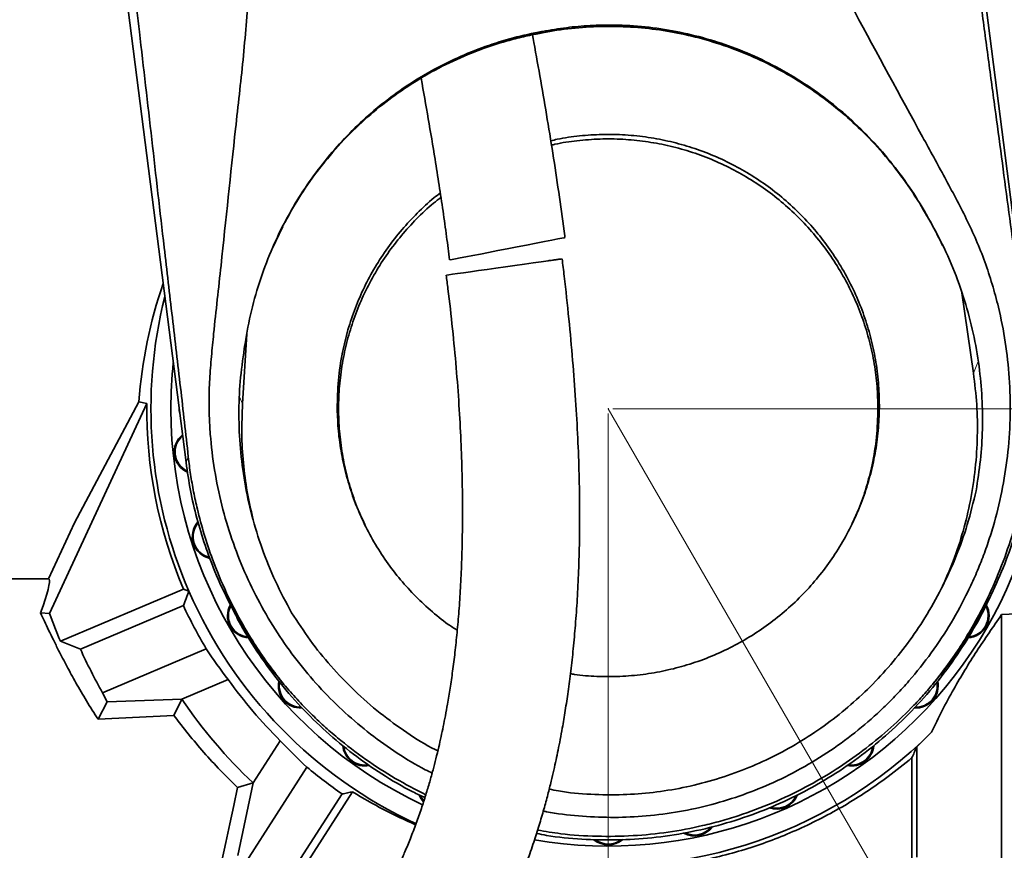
# Model space of a CAD drawing. Header units: millimetres. Extents: x 0 to 11920, y 0 to 8400.
# Tile 5 of 121: x 1506 to 2346, y 1423 to 2131. Entities that reach past the tile are written whole.
import ezdxf

# ---------------------------------------------------------------- set-up
doc = ezdxf.new("R2010")
doc.units = ezdxf.units.MM
doc.header["$LTSCALE"] = 20
doc.header["$PDSIZE"] = -1
doc.styles.add('SLDTEXTSTYLE0', font='TXT', dxfattribs={"width": 0.605})
doc.dimstyles.new('SLDDIMSTYLE11', dxfattribs={"dimtxt": 70, "dimasz": 70, "dimexe": 0, "dimexo": 0.0625, "dimgap": 17.5, "dimtad": 1, "dimdec": 1, "dimlfac": 0.5, "dimrnd": 1e-09, "dimzin": 12, "dimdsep": 46, "dimtxsty": 'SLDTEXTSTYLE0', "dimsah": 1, "dimcen": 0.09, "dimadec": 0, "dimazin": 3, "dimtfac": 1, "dimtmove": 0, "dimatfit": 0, "dimfxl": 1, "dimfrac": 2, "dimtolj": 1, "dimtzin": 12, "dimarcsym": 0})
doc.dimstyles.new('SLDDIMSTYLE12', dxfattribs={"dimtxt": 70, "dimasz": 70, "dimexe": 0, "dimexo": 0.0625, "dimgap": 17.5, "dimtad": 0, "dimtih": 1, "dimtoh": 1, "dimdec": 1, "dimlfac": 0.5, "dimrnd": 1e-09, "dimzin": 12, "dimdsep": 46, "dimtxsty": 'SLDTEXTSTYLE0', "dimsah": 1, "dimcen": 0, "dimadec": 0, "dimazin": 3, "dimtfac": 1, "dimtofl": 0, "dimtmove": 0, "dimatfit": 3, "dimfxl": 1, "dimfrac": 2, "dimtolj": 1, "dimtzin": 12, "dimarcsym": 0})
doc.dimstyles.new('SLDDIMSTYLE13', dxfattribs={"dimtxt": 70, "dimasz": 70, "dimexe": 0, "dimexo": 0.0625, "dimgap": 17.5, "dimtad": 1, "dimdec": 1, "dimlfac": 0.5, "dimrnd": 1e-09, "dimzin": 12, "dimdsep": 46, "dimtxsty": 'SLDTEXTSTYLE0', "dimsah": 1, "dimcen": 0.09, "dimadec": 0, "dimazin": 3, "dimtfac": 1, "dimtofl": 0, "dimtmove": 0, "dimatfit": 3, "dimfxl": 1, "dimfrac": 2, "dimtolj": 1, "dimtzin": 12, "dimarcsym": 0})

# ---------------------------------------------------------------- blocks, each defined once
blk = doc.blocks.new('_D_51')
at = {"color": 7, "linetype": 'Continuous', "lineweight": 0}
for p, q in [((2008, 1795.75), (2008, 877.49)), ((2188, 1139.75), (2188, 877.49)), ((2008, 907.49), (1888, 907.49)), ((2008, 907.49), (2188, 907.49)), ((2188, 907.49), (2308, 907.49))]:
    blk.add_line(p, q, dxfattribs=at)
at = {"color": 7, "linetype": 'Continuous', "lineweight": 18}
for points in [[(2008, 907.49), (1938, 917.49), (1938, 897.49)], [(2188, 907.49), (2258, 897.49), (2258, 917.49)]]:
    blk.add_solid(points, dxfattribs=at)
at = {"color": 7, "linetype": 'Continuous', "lineweight": 18, "insert": (2044.53, 997.72), "char_height": 70, "attachment_point": 1, "style": 'SLDTEXTSTYLE0'}
blk.add_mtext('90', dxfattribs=at)
blk = doc.blocks.new('_D_52')
at = {"color": 7, "linetype": 'Continuous', "lineweight": 0}
for p, q in [((2008, 1799.75), (2476, 989.15)), ((2476, 989.15), (2627.58, 726.6)), ((2627.58, 726.6), (3646.43, 726.6))]:
    blk.add_line(p, q, dxfattribs=at)
at = {"color": 7, "linetype": 'Continuous', "lineweight": 18}
blk.add_solid([(2476, 989.15), (2502.34, 923.53), (2519.66, 933.53)], dxfattribs=at)
at = {"color": 7, "linetype": 'Continuous', "lineweight": 18, "char_height": 70, "attachment_point": 1, "style": 'SLDTEXTSTYLE0'}
for s, insert in [('R468', (3023.72, 1031.69)), ('Smallest circumscribed', (2657.58, 924.26)), ('radius axis 3', (2882.02, 816.83))]:
    blk.add_mtext(s, dxfattribs=dict(at, insert=insert))
blk = doc.blocks.new('_D_53')
at = {"color": 7, "linetype": 'Continuous', "lineweight": 0}
for p, q in [((2012, 1799.75), (3002.41, 1799.75)), ((2972.41, 1799.75), (2972.41, 1143.75)), ((1812, 1143.75), (3002.41, 1143.75))]:
    blk.add_line(p, q, dxfattribs=at)
at = {"color": 7, "linetype": 'Continuous', "lineweight": 18}
for points in [[(2972.41, 1799.75), (2962.41, 1729.75), (2982.41, 1729.75)], [(2972.41, 1143.75), (2982.41, 1213.75), (2962.41, 1213.75)]]:
    blk.add_solid(points, dxfattribs=at)
at = {"color": 7, "linetype": 'Continuous', "lineweight": 18, "insert": (2882.17, 1391.54), "char_height": 70, "attachment_point": 1, "rotation": 90, "style": 'SLDTEXTSTYLE0'}
blk.add_mtext('328', dxfattribs=at)

msp = doc.modelspace()

# ---------------------------------------------------------------- linework, layer by layer
at = {"color": 7, "linetype": 'Continuous', "lineweight": 35}
for p, q in [((2265.144315, 2651.972711), (2368.075278, 1845.718979)), ((1647.9203, 1753.779888), (1574.899392, 2325.749397)), ((1949.195858, 2120.842814), (1949.030128, 2119.680762)), ((2279.9997, 1963.901042), (2280.760136, 1962.304234)), ((1721.332234, 1935.970425), (1730.379638, 1954.99432)), ((2319.441643, 1829.920053), (2309.489396, 1898.495793)), ((1699.883651, 1863.593459), (1696.121972, 1803.812623)), ((1607.632235, 1805.721163), (1552.769059, 1702.50225)), ((1607.632235, 1805.721163), (1614.458859, 1804.167151)), ((1614.458859, 1804.167151), (1531.411862, 1625.243663)), ((1552.769059, 1702.50225), (1530.604661, 1654.749393)), ((1530.604661, 1654.749393), (1466.997791, 1654.749393)), ((1645.720471, 1645.971775), (1540.814229, 1601.44174)), ((1650.408346, 1644.090175), (1645.720471, 1645.971775)), ((1645.64294, 1631.933212), (1557.873779, 1594.677448)), ((1523.904123, 1625.568151), (1531.411862, 1625.243663)), ((2343.448963, 1624.154925), (2356.530633, 1624.749779)), ((1557.873779, 1594.677448), (1540.814229, 1601.44174)), ((1576.796234, 1557.403802), (1665.198136, 1594.928264)), ((1683.899637, 1568.797469), (1644.366328, 1552.016615)), ((1644.366753, 1552.014708), (1683.902499, 1568.796634)), ((1683.899637, 1568.797469), (1683.902499, 1568.796634)), ((1731.431943, 1564.633727), (1731.397789, 1564.6739)), ((2284.563985, 1564.634203), (2284.554746, 1564.623236)), ((1580.798177, 1549.670457), (1576.796234, 1557.403802)), ((1572.918514, 1534.900546), (1580.798177, 1549.670457)), ((1644.366328, 1552.016615), (1580.798177, 1549.670457)), ((1637.581747, 1538.179993), (1644.366753, 1552.014708)), ((1644.366753, 1552.014708), (1644.366328, 1552.016615)), ((1637.581747, 1538.179993), (1572.918514, 1534.900546)), ((2283.584085, 1523.792624), (2271.05942, 1511.415958)), ((1728.305306, 1516.643404), (1705.087837, 1480.616927)), ((1705.08958, 1480.616211), (1728.305634, 1516.640424)), ((1728.305306, 1516.643404), (1728.305634, 1516.640424)), ((2266.997781, 1182.10721), (2266.997781, 1502.203464)), ((1751.061496, 1494.058251), (1699.096974, 1413.425207)), ((1691.948977, 1476.692795), (1705.087837, 1480.616927)), ((1692.02466, 1418.691754), (1705.08958, 1480.616211)), ((1705.087837, 1480.616927), (1705.08958, 1480.616211)), ((1729.302835, 1391.098856), (1780.954134, 1471.246004)), ((1790.023741, 1473.092555), (1731.212478, 1381.835341))]:
    msp.add_line(p, q, dxfattribs=at)
at = {"color": 8, "linetype": 'Continuous', "lineweight": 18}
for p, q in [((2323.435631, 1839.881896), (2319.441643, 1829.920053)), ((1693.638411, 1809.750199), (1696.121972, 1803.812623)), ((1649.860714, 1758.553504), (1647.9203, 1753.779888))]:
    msp.add_line(p, q, dxfattribs=at)
at = {"color": 7, "linetype": 'Continuous', "lineweight": 35, "flags": 128}
for points in [[(1971.053925, 1945.637106), (1970.51939, 1945.533156), (1968.470182, 1945.134878), (1964.863237, 1944.433808), (1959.958103, 1943.480372), (1953.589197, 1942.242383), (1946.550902, 1940.874338), (1938.39949, 1939.289808), (1930.387613, 1937.732577), (1921.792653, 1936.061859), (1913.911071, 1934.5299), (1905.993726, 1932.990908), (1898.970928, 1931.625843), (1892.363694, 1930.341601), (1886.639025, 1929.228901), (1881.689187, 1928.266763), (1877.697256, 1927.49083), (1874.795612, 1926.926732), (1873.09536, 1926.596283), (1872.873243, 1926.55313)], [(1956.646141, 1925.823926), (1950.895038, 1925.011754), (1944.039341, 1924.043655), (1936.619308, 1922.995805), (1928.407606, 1921.836256), (1920.463678, 1920.714497), (1912.232276, 1919.552087), (1904.643472, 1918.480396), (1897.247162, 1917.436003), (1890.596893, 1916.496872), (1884.548601, 1915.642738), (1879.376646, 1914.912462), (1875.164505, 1914.317607), (1872.07162, 1913.880825), (1870.252159, 1913.623929), (1869.928774, 1913.578271)], [(1642.003294, 1800.127506), (1642.08569, 1798.240184), (1642.515075, 1796.118736)], [(1530.604661, 1654.749393), (1531.224655, 1654.382109), (1531.501932, 1653.28145), (1531.435697, 1651.450395), (1531.026138, 1648.894309), (1530.274434, 1645.620584), (1529.182753, 1641.638636), (1527.754238, 1636.95991), (1525.993003, 1631.597995), (1523.904123, 1625.568151)], [(1680.470582, 1643.242835), (1682.10071, 1639.832138), (1683.528509, 1636.844754)], [(2332.467284, 1636.845231), (2333.894875, 1639.832138), (2335.525003, 1643.242835)], [(2271.05942, 1511.415958), (2271.059361, 1492.847323), (2271.059361, 1473.892569), (2271.05942, 1454.47576), (2271.05942, 1434.794306), (2271.059361, 1417.320728)], [(1678.34555, 1414.101242), (1681.879964, 1429.988026), (1685.334291, 1445.756554), (1688.69501, 1461.345076), (1691.948977, 1476.692795)], [(1846.725997, 1470.344662), (1848.350939, 1467.12923), (1850.405988, 1464.437603)], [(1850.639161, 1465.272545), (1848.924007, 1467.589378), (1847.695019, 1469.914197)]]:
    msp.add_lwpolyline(points, dxfattribs=at)
at = {"color": 7, "linetype": 'Continuous', "lineweight": 35}
for centre, radius, start, end in [((2007.997749, 1799.749424), 373.000021, 260.297566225, 20.572484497), ((2009.40145, 1775.17716), 402.928577, 160.994799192, 175.652522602), ((2007.997935, 1799.749411), 390.000143, 165.830396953, 203.523558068), ((2007.997712, 1799.749346), 372.999923, 173.978201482, 179.999995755), ((2007.997686, 1799.749356), 393.563623, 179.35683507, 203.000003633), ((2007.997442, 1799.749249), 372.999653, 179.999980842, 244.882496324), ((1656.931631, 1762.85087), 19.000068, 129.342977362, 245.889115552), ((1656.931558, 1762.850904), 18.270009, 130.788682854, 243.925970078), ((1672.27491, 1690.666404), 19.000047, 138.774314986, 257.968392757), ((1672.27476, 1690.666424), 18.269937, 140.243139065, 256.047996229), ((2007.997393, 1799.749123), 389.999531, 203.52355103, 245.141260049), ((2007.984328, 1799.742421), 399.313426, 204.850014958, 210.858244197), ((1702.290747, 1623.24943), 18.999956, 150.59915998, 267.284089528), ((1702.290818, 1623.249396), 18.270002, 152.200100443, 265.545177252), ((2313.704665, 1623.249431), 19.000081, 273.317270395, 29.006915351), ((2313.704654, 1623.249493), 18.270095, 275.088308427, 27.172337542), ((2007.963567, 1799.735706), 507.492857, 200.110484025, 203.00008696), ((2007.976123, 1799.737869), 494.612876, 204.493355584, 209.33709444), ((2001.820443, 1816.087247), 402.772732, 213.304691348, 217.877009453), ((2007.996341, 1799.748626), 397.964371, 215.473991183, 225.347578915), ((1745.667665, 1563.546346), 18.999994, 168.680925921, 272.842608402), ((1745.66769, 1563.546314), 18.270009, 170.600550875, 271.148962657), ((2270.327997, 1563.546267), 18.999906, 265.693308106, 11.905833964), ((2270.327807, 1563.546345), 18.270084, 267.656351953, 10.071831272), ((2008.002387, 1799.753547), 440.006144, 214.265945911, 226.493840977), ((2007.997965, 1799.748698), 389.999313, 259.891775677, 314.961568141), ((2023.041508, 1790.886693), 402.591916, 222.937613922, 227.501378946), ((1800.50967, 1514.166536), 19.000089, 184.43883696, 281.342219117), ((1800.509687, 1514.166477), 18.270098, 186.814441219, 279.877147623), ((2215.485861, 1514.166604), 19.000175, 258.557428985, 354.487101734), ((2215.485982, 1514.16642), 18.270014, 260.936757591, 352.96992147), ((2007.983399, 1799.731306), 399.305498, 229.952541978, 235.350106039), ((1998.202952, 1806.496006), 393.060358, 238.019084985, 246.862624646), ((2151.575827, 1477.267872), 18.999992, 250.238491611, 338.844293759), ((2151.575887, 1477.267746), 18.269894, 252.701718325, 336.310236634), ((2081.390677, 1454.463204), 18.999876, 241.893191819, 324.258639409), ((2081.3907, 1454.463316), 18.269985, 245.172263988, 320.741622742), ((2007.99783, 1446.749385), 18.99999, 229.729880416, 310.826416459), ((2007.997774, 1446.749076), 18.269714, 232.670165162, 306.205582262)]:
    msp.add_arc(centre, radius, start, end, dxfattribs=at)
for points, knots in [([(2259.491231, 2653.123497), (2265.633263, 2605.404083), (2273.682869, 2542.864103), (2283.607955, 2465.494308), (2289.302918, 2421.007428), (2295.023985, 2376.48983), (2300.795648, 2331.925981), (2306.672643, 2287.133181), (2312.661402, 2242.144062), (2318.722277, 2196.986628), (2324.812814, 2151.861121), (2330.91246, 2106.750591), (2336.865598, 2062.683932), (2342.643857, 2019.635547), (2348.262657, 1977.616439), (2353.889535, 1935.624704), (2359.532081, 1893.739256), (2363.346518, 1865.8662), (2365.24966, 1851.959466)], [0, 0, 0, 0, 0.1786116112, 0.2340843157, 0.2895758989, 0.3451093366, 0.4007074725, 0.4563933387, 0.5128200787, 0.5691951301, 0.6255358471, 0.681859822, 0.7381843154, 0.7906118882, 0.8431028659, 0.8955615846, 0.9478924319, 1, 1, 1, 1]), ([(1649.860714, 1758.553504), (1648.782679, 1768.409446), (1646.620241, 1788.179535), (1643.227639, 1817.886502), (1639.763887, 1847.702276), (1636.259724, 1877.570547), (1632.754607, 1907.436055), (1623.377763, 1988.624696), (1613.822636, 2072.120142), (1604.001138, 2157.938298), (1599.80332, 2194.741614), (1595.572276, 2231.556586), (1591.282382, 2268.380258), (1585.908741, 2313.413858), (1579.390051, 2366.605986), (1571.748344, 2427.926701), (1565.026141, 2481.185837), (1560.853504, 2514.008839), (1559.274669, 2526.428341)], [0, 0, 0, 0, 0.0384684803, 0.077164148, 0.1160101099, 0.1549299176, 0.1938460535, 0.2326817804, 0.4720308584, 0.5199177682, 0.5678245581, 0.6157513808, 0.6636978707, 0.7116643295, 0.7917183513, 0.8716237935, 0.9514252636, 1, 1, 1, 1]), ([(2160.698798, 2244.797825), (2165.380103, 2235.848972), (2174.743625, 2217.949522), (2194.248784, 2182.56658), (2227.619858, 2120.228523), (2263.009352, 2055.445096), (2294.983275, 1996.77064), (2310.646048, 1967.637163), (2321.916758, 1943.632825), (2329.249946, 1924.984623), (2335.559212, 1905.884846), (2341.75151, 1883.089475), (2346.981304, 1856.459353), (2350.419373, 1825.786802), (2351.192081, 1794.540227), (2349.279091, 1763.384725), (2344.723121, 1732.694793), (2338.793987, 1707.643687), (2332.70039, 1687.763672), (2327.398565, 1672.846496), (2321.417645, 1658.129916), (2312.799033, 1639.378294), (2300.628674, 1616.875767), (2283.841153, 1591.393501), (2267.860765, 1571.224142), (2253.925201, 1555.89972), (2239.751182, 1541.671292), (2221.236188, 1525.340545), (2197.690459, 1507.941687), (2172.373978, 1492.428969), (2146.323348, 1479.500879), (2119.678939, 1469.032122), (2092.874656, 1461.025534), (2065.149327, 1455.233196), (2037.414383, 1451.906913), (2009.723416, 1450.862475), (1982.508316, 1452.310293), (1963.34842, 1454.294318), (1953.516342, 1456.441787), (1952.602264, 1456.641435)], [0, 0, 0, 0, 0.0278348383, 0.055675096, 0.1113537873, 0.2227204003, 0.25912733, 0.2955363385, 0.3138615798, 0.3321814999, 0.3507292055, 0.3692762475, 0.3972554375, 0.4254365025, 0.4542468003, 0.4832938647, 0.5113601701, 0.5396619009, 0.554152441, 0.5686541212, 0.5832814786, 0.5979207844, 0.6255189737, 0.6536992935, 0.6819236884, 0.6963420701, 0.7107713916, 0.7372612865, 0.7642997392, 0.7913631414, 0.818992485, 0.8443453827, 0.8701763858, 0.8960040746, 0.9223147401, 0.9470813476, 0.9722645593, 0.9974214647, 1, 1, 1, 1]), ([(1857.811477, 1489.019632), (1855.860866, 1489.959432), (1845.538926, 1494.932519), (1827.876977, 1505.922266), (1804.961413, 1522.043253), (1783.425962, 1540.213823), (1763.218737, 1560.217914), (1744.532963, 1581.981632), (1727.451311, 1605.533337), (1712.222172, 1630.629565), (1698.966764, 1657.164294), (1687.862964, 1684.906921), (1678.977709, 1713.85776), (1672.515624, 1743.695106), (1669.207848, 1769.164299), (1667.816469, 1789.757926), (1667.38393, 1806.653721), (1667.970496, 1824.838168), (1669.520279, 1844.250856), (1672.732599, 1876.621481), (1680.028892, 1941.325664), (1687.833189, 2019.236622), (1696.829333, 2097.167374), (1700.115239, 2136.39839), (1701.758158, 2156.013488)], [0, 0, 0, 0, 0.0087710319, 0.0464131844, 0.0840519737, 0.1222566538, 0.1604111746, 0.1991464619, 0.2383441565, 0.2781591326, 0.3179495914, 0.3583870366, 0.3990926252, 0.4405049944, 0.4819339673, 0.5030212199, 0.5241152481, 0.5503853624, 0.5766915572, 0.6030063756, 0.6821822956, 0.8405039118, 0.9202536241, 1, 1, 1, 1]), ([(1949.030128, 2119.680762), (1949.980263, 2119.871374), (1959.122068, 2121.705366), (1976.659904, 2124.309406), (2001.74268, 2125.950031), (2026.858915, 2125.514547), (2051.790665, 2123.007365), (2076.379681, 2118.394406), (2100.494662, 2111.785144), (2123.966353, 2103.264447), (2146.77933, 2092.828318), (2168.770028, 2080.463662), (2189.829595, 2066.269074), (2209.669941, 2050.47006), (2228.840805, 2032.54356), (2247.040774, 2012.387745), (2263.98323, 1990.01308), (2274.774071, 1972.974725), (2280.049566, 1963.570863), (2280.760136, 1962.304234)], [0, 0, 0, 0, 0.0074003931, 0.0712034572, 0.1352025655, 0.1991544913, 0.262812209, 0.3263296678, 0.3899807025, 0.4535504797, 0.5168119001, 0.5813439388, 0.6459883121, 0.7105504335, 0.7748209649, 0.8462139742, 0.9176578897, 0.988909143, 1, 1, 1, 1]), ([(2279.9997, 1963.901042), (2279.677302, 1964.478833), (2274.929831, 1972.987083), (2264.957767, 1989.031469), (2248.649039, 2011.00193), (2230.541453, 2031.556439), (2210.73938, 2050.51777), (2189.286847, 2067.692625), (2166.342407, 2082.989377), (2142.115556, 2096.250035), (2117.166135, 2107.14439), (2091.677221, 2115.60988), (2065.874324, 2121.758357), (2039.603915, 2125.663796), (2015.115935, 2127.121083), (1992.633254, 2126.655756), (1972.237395, 2124.837139), (1957.783961, 2122.566061), (1950.145988, 2121.033462), (1949.195858, 2120.842814)], [0, 0, 0, 0, 0.0050669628, 0.0746135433, 0.1444636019, 0.2143792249, 0.284138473, 0.3541543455, 0.4245526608, 0.4950508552, 0.5653870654, 0.6327428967, 0.7004638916, 0.7682664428, 0.8358791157, 0.8880638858, 0.9403422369, 0.9925788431, 1, 1, 1, 1]), ([(1949.195858, 2120.842814), (1948.990577, 2120.80494), (1940.547241, 2119.247181), (1923.966431, 2115.413206), (1899.953224, 2107.706876), (1876.657415, 2098.052868), (1854.283498, 2086.531884), (1832.988527, 2073.1778), (1812.852959, 2058.141718), (1794.000064, 2041.564354), (1776.416874, 2023.420013), (1760.265562, 2003.749868), (1745.620504, 1982.679062), (1732.69438, 1960.553342), (1721.121712, 1936.603231), (1711.245735, 1910.832148), (1703.360351, 1883.349481), (1699.373322, 1863.219462), (1697.82234, 1852.370708), (1697.615992, 1850.927352)], [0, 0, 0, 0, 0.0015890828, 0.0653598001, 0.1293670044, 0.1933658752, 0.2571046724, 0.3207180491, 0.3844903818, 0.4482029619, 0.511624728, 0.5766214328, 0.6417342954, 0.7067620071, 0.7714886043, 0.8440173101, 0.9165737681, 0.9889006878, 1, 1, 1, 1]), ([(1732.125204, 1958.608269), (1736.570836, 1966.521052), (1745.51519, 1982.441115), (1761.65157, 2005.061823), (1779.850304, 2026.593794), (1799.688812, 2046.129415), (1820.652163, 2063.419151), (1842.698841, 2078.649308), (1866.272775, 2092.030492), (1891.549634, 2103.529117), (1913.695638, 2111.220644), (1932.115416, 2116.179854), (1942.421895, 2118.445456), (1948.080421, 2119.503229), (1949.030128, 2119.680762)], [0, 0, 0, 0, 0.0973697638, 0.1959023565, 0.297719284, 0.3996833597, 0.4943306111, 0.5890755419, 0.6869674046, 0.7849167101, 0.8867791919, 0.938206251, 0.9896287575, 1, 1, 1, 1]), ([(1971.059647, 1945.637822), (1971.008166, 1946.106902), (1969.739013, 1957.671113), (1966.335668, 1980.229903), (1961.462698, 2013.367559), (1956.082607, 2046.399831), (1950.410098, 2079.283516), (1946.138714, 2103.308881), (1943.660763, 2116.346344), (1943.25107, 2118.501901)], [0, 0, 0, 0, 0.0080845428, 0.1993079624, 0.3907151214, 0.5819549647, 0.772642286, 0.9624096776, 1, 1, 1, 1]), ([(1848.420438, 2081.427216), (1852.486972, 2058.463654), (1857.858037, 2028.133454), (1863.796741, 1990.36312), (1867.087071, 1968.317461), (1870.092736, 1947.06114), (1871.861329, 1933.13838), (1872.70039, 1926.533102)], [0, 0, 0, 0, 0.4461604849, 0.5892873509, 0.7314897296, 0.8726125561, 1, 1, 1, 1]), ([(1975.728389, 1573.669671), (1976.844447, 1573.475102), (1984.262868, 1572.181799), (1998.38873, 1571.292967), (2017.956193, 1571.188942), (2037.474985, 1572.905131), (2056.592156, 1576.187157), (2075.377007, 1581.036116), (2093.860972, 1587.515178), (2111.727259, 1595.554425), (2128.686852, 1604.992694), (2144.817432, 1615.794163), (2160.128988, 1628.029517), (2174.347936, 1641.53103), (2187.24107, 1656.065508), (2198.895142, 1671.621265), (2209.299283, 1688.260534), (2218.258518, 1705.726299), (2225.623274, 1723.725437), (2231.466144, 1742.280802), (2235.76371, 1761.44687), (2238.423032, 1780.899733), (2239.413676, 1800.31157), (2238.784504, 1819.730323), (2236.485586, 1839.212517), (2232.549001, 1858.424152), (2227.066011, 1877.049782), (2220.060563, 1895.151232), (2211.451167, 1912.756998), (2201.381489, 1929.566222), (2190.048491, 1945.315558), (2177.461103, 1960.077188), (2163.526525, 1973.843466), (2148.467638, 1986.3701), (2132.561758, 1997.477736), (2115.798804, 2007.243515), (2098.100396, 2015.636007), (2079.744913, 2022.484878), (2061.051276, 2027.701999), (2041.988489, 2031.369566), (2022.50144, 2033.432717), (2002.893693, 2033.859197), (1983.530248, 2032.498919), (1968.89617, 2030.599027), (1960.825057, 2028.620878), (1958.98002, 2028.168678)], [0, 0, 0, 0, 0.0042067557, 0.0279622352, 0.0524082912, 0.0768548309, 0.1006141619, 0.1243734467, 0.1488203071, 0.17326696, 0.1970431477, 0.2208196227, 0.2452824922, 0.2697446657, 0.2935493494, 0.3173543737, 0.3418486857, 0.3663426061, 0.3901655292, 0.4139888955, 0.4385066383, 0.463024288, 0.4868166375, 0.5106090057, 0.5350960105, 0.5595832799, 0.5833524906, 0.6071211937, 0.6315836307, 0.6560465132, 0.6798044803, 0.7035620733, 0.7280106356, 0.7524598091, 0.7762195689, 0.7999792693, 0.8244269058, 0.8488743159, 0.8726488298, 0.8964234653, 0.9208845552, 0.9453450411, 0.9691457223, 0.9929467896, 1, 1, 1, 1]), ([(2237.997797, 1799.749374), (2237.843543, 1806.107243), (2237.533959, 1818.867394), (2235.030809, 1838.034402), (2230.999342, 1857.159265), (2225.336593, 1875.829623), (2218.154376, 1893.868333), (2209.516004, 1911.155874), (2199.335687, 1927.855119), (2187.836065, 1943.552137), (2175.096073, 1958.1851), (2161.242799, 1971.622895), (2146.122496, 1983.987085), (2130.088787, 1994.973125), (2113.239123, 2004.551881), (2095.740229, 2012.653352), (2077.396709, 2019.314386), (2058.642087, 2024.367234), (2039.579997, 2027.828026), (2020.395211, 2029.679175), (2000.880683, 2029.944381), (1981.54069, 2028.389324), (1967.695876, 2026.508115), (1960.55977, 2024.717745), (1959.578362, 2024.471521)], [0, 0, 0, 0, 0.0465122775, 0.093349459, 0.1412032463, 0.1894066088, 0.2359300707, 0.283124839, 0.3306571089, 0.3788814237, 0.4253438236, 0.4724735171, 0.519943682, 0.5681050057, 0.6145308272, 0.6616184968, 0.7090468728, 0.7571680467, 0.8035825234, 0.8506549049, 0.8980644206, 0.9461684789, 0.9925967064, 1, 1, 1, 1]), ([(1864.770886, 1983.641028), (1862.957478, 1982.275567), (1856.024502, 1977.05517), (1845.030349, 1966.671112), (1831.766178, 1952.492473), (1819.713208, 1937.005843), (1808.995722, 1920.584435), (1799.794988, 1903.485039), (1792.047554, 1885.689057), (1785.77904, 1867.116859), (1780.760748, 1846.508045), (1777.310787, 1823.990757), (1777.00568, 1807.850243), (1776.852291, 1799.735784)], [0, 0, 0, 0, 0.0322470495, 0.1232861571, 0.2143245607, 0.3080208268, 0.4017174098, 0.4926660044, 0.583612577, 0.6772132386, 0.7708155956, 0.8847801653, 1, 1, 1, 1]), ([(1865.330931, 1979.888796), (1863.19842, 1978.262984), (1855.831985, 1972.646862), (1844.508607, 1961.831454), (1831.401299, 1947.536171), (1819.64839, 1932.192587), (1809.079502, 1915.743306), (1799.989197, 1898.530411), (1792.427107, 1880.694717), (1786.402571, 1862.330028), (1781.887674, 1843.297446), (1779.014808, 1824.002219), (1777.780558, 1804.637476), (1778.178492, 1785.339038), (1780.23597, 1765.915169), (1783.892404, 1746.819633), (1789.191057, 1728.185319), (1794.710739, 1712.830564), (1799.08078, 1703.904803), (1800.620001, 1700.76096)], [0, 0, 0, 0, 0.0259801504, 0.0897444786, 0.1513564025, 0.2138501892, 0.2767872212, 0.3406389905, 0.4022615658, 0.4643190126, 0.5277317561, 0.5916069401, 0.6531466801, 0.7155712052, 0.778445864, 0.8422359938, 0.9037240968, 0.9660895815, 1, 1, 1, 1]), ([(2321.641412, 1729.810118), (2323.01589, 1738.481366), (2325.763498, 1755.815358), (2327.344098, 1782.319248), (2326.995935, 1809.03831), (2324.443258, 1836.479089), (2319.562115, 1864.237952), (2312.146429, 1892.374413), (2302.21171, 1920.013154), (2291.31248, 1943.963694), (2283.218923, 1958.227567), (2279.9997, 1963.901042)], [0, 0, 0, 0, 0.1084272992, 0.2167482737, 0.3275766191, 0.438333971, 0.5568981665, 0.6754366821, 0.797409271, 0.9194192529, 1, 1, 1, 1]), ([(2280.760136, 1962.304234), (2281.507367, 1961.032034), (2285.956808, 1953.456628), (2289.820025, 1945.559871), (2293.034461, 1938.989281)], [0, 0, 0, 0, 0.1679382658, 1, 1, 1, 1]), ([(1611.289595, 1068.136453), (1612.929787, 1068.311448), (1617.158201, 1068.762586), (1623.516925, 1070.019077), (1630.087691, 1071.592505), (1635.892803, 1073.260201), (1642.902583, 1075.537611), (1651.324036, 1078.709666), (1662.030086, 1083.375506), (1673.687861, 1089.157682), (1686.105979, 1096.072392), (1697.277826, 1102.919041), (1706.767223, 1109.156492), (1714.298469, 1114.364222), (1720.564894, 1118.877787), (1726.089492, 1122.981262), (1731.747372, 1127.303259), (1738.355698, 1132.512669), (1745.54745, 1138.389896), (1753.220302, 1144.892951), (1761.236397, 1151.937265), (1769.71596, 1159.68334), (1778.339901, 1167.877078), (1786.827608, 1176.256815), (1796.688582, 1186.361578), (1807.758415, 1198.247287), (1819.846442, 1211.962894), (1832.646654, 1227.295817), (1846.155872, 1244.522673), (1860.424524, 1264.090584), (1874.407758, 1284.797093), (1885.138085, 1302.056086), (1892.801687, 1315.156811), (1897.385135, 1323.264189), (1901.377585, 1330.555736), (1904.691146, 1336.78113), (1907.354256, 1341.90684), (1909.640495, 1346.395042), (1912.02528, 1351.162376), (1914.954201, 1357.152688), (1918.601385, 1364.844872), (1922.908684, 1374.295592), (1927.800769, 1385.570825), (1933.341417, 1399.133041), (1939.027875, 1414.153647), (1944.40595, 1429.681029), (1949.044097, 1444.287361), (1953.006917, 1457.846401), (1956.375189, 1470.308093), (1959.174799, 1481.451783), (1961.488865, 1491.290604), (1963.454856, 1500.155697), (1965.27339, 1508.831885), (1967.061617, 1517.88667), (1969.133417, 1529.093568), (1971.430644, 1542.689586), (1973.862393, 1558.915902), (1976.152308, 1576.488105), (1978.243148, 1595.41882), (1980.088618, 1615.823052), (1981.636669, 1637.879143), (1982.813807, 1661.752292), (1983.52877, 1687.478883), (1983.692048, 1714.996496), (1983.226027, 1744.222206), (1982.082057, 1775.073971), (1980.239214, 1807.479791), (1977.699766, 1841.373851), (1974.418846, 1876.671026), (1971.379108, 1905.550584), (1969.223236, 1922.625942), (1968.606379, 1927.511692)], [0, 0, 0, 0, 0.0048840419, 0.0125910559, 0.0191724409, 0.0248947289, 0.0304744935, 0.0409996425, 0.0515329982, 0.065053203, 0.0795247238, 0.0936170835, 0.1038521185, 0.1131555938, 0.1207348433, 0.1267245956, 0.1335380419, 0.1418218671, 0.1516467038, 0.1610454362, 0.1716106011, 0.1832521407, 0.1950599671, 0.2068419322, 0.2185769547, 0.2368760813, 0.2549423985, 0.2727194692, 0.2960282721, 0.3197700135, 0.3444338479, 0.3700162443, 0.3799461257, 0.3893864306, 0.3975998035, 0.4045674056, 0.4102739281, 0.4147079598, 0.4194859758, 0.4260620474, 0.4344572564, 0.444699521, 0.4568223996, 0.4708583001, 0.4880878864, 0.5043856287, 0.5195224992, 0.5334738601, 0.5462222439, 0.5577543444, 0.5675038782, 0.5761576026, 0.5846487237, 0.5937593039, 0.6034938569, 0.6184035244, 0.6345970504, 0.6520876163, 0.6708865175, 0.6910042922, 0.712764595, 0.7363695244, 0.7617935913, 0.7889863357, 0.8178674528, 0.8483600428, 0.880420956, 0.913998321, 0.9490243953, 0.9854144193, 1, 1, 1, 1]), ([(1968.500849, 1927.497982), (1968.464351, 1927.492816), (1967.864804, 1927.407953), (1966.169412, 1927.168878), (1963.498416, 1926.791507), (1960.146412, 1926.318221), (1957.890188, 1925.999606), (1956.646141, 1925.823926)], [0, 0, 0, 0, 0.0092367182, 0.1517307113, 0.4290309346, 0.6851762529, 1, 1, 1, 1]), ([(1869.739589, 1913.556575), (1870.252915, 1909.71819), (1872.29215, 1894.469859), (1875.222343, 1868.13603), (1878.402312, 1835.029), (1880.771301, 1803.255694), (1882.414047, 1773.001607), (1883.382878, 1744.401603), (1883.76109, 1717.540888), (1883.624221, 1692.450506), (1883.03546, 1669.121466), (1882.056738, 1647.52903), (1880.748988, 1627.619149), (1879.165418, 1609.227837), (1877.352531, 1592.184354), (1875.35149, 1576.350665), (1873.211683, 1561.701094), (1871.114278, 1549.01363), (1869.131023, 1538.131052), (1867.314631, 1528.897895), (1865.445616, 1520.028253), (1863.380115, 1510.849134), (1861.093305, 1501.37572), (1858.519723, 1491.445841), (1855.677777, 1481.220471), (1852.379775, 1470.20419), (1848.568652, 1458.434497), (1844.207444, 1446.050309), (1839.51409, 1433.808061), (1834.850902, 1422.525723), (1830.613538, 1412.883739), (1826.938437, 1404.920078), (1823.906209, 1398.597095), (1821.533308, 1393.790269), (1819.502092, 1389.760886), (1817.39032, 1385.649719), (1814.816562, 1380.750729), (1811.702703, 1374.97938), (1808.059638, 1368.429108), (1804.014574, 1361.396762), (1797.367246, 1350.232727), (1788.10542, 1335.595308), (1776.012917, 1317.989699), (1763.671664, 1301.329783), (1750.884369, 1285.265654), (1736.96432, 1268.991427), (1721.764104, 1252.556118), (1708.640696, 1239.51844), (1698.645969, 1230.192522), (1692.312902, 1224.490792), (1686.424214, 1219.368411), (1681.153489, 1214.929356), (1676.48385, 1211.110029), (1672.394569, 1207.853527), (1668.809081, 1205.067025), (1665.670243, 1202.679735), (1662.647947, 1200.426357), (1659.454111, 1198.09402), (1655.803067, 1195.492932), (1651.770145, 1192.702744), (1647.447196, 1189.813601), (1642.984143, 1186.94283), (1637.570589, 1183.607067), (1631.352223, 1180.005217), (1624.54256, 1176.404183), (1618.314961, 1173.436477), (1613.472385, 1171.388883), (1609.864661, 1170.026396), (1607.333684, 1169.153394), (1604.968475, 1168.415251), (1602.800011, 1167.837918), (1601.23907, 1167.452869), (1600.399069, 1167.333044), (1600.214116, 1167.306661)], [0, 0, 0, 0, 0.0136201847, 0.0541074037, 0.0931804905, 0.1305939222, 0.1661594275, 0.1997380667, 0.2312348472, 0.2606356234, 0.2879800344, 0.3133069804, 0.3366519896, 0.3581518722, 0.3782266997, 0.3969304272, 0.4142805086, 0.4302948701, 0.4421569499, 0.4531851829, 0.4633905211, 0.4740368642, 0.4862755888, 0.4976651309, 0.5101139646, 0.5236006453, 0.5381070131, 0.5536215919, 0.5697739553, 0.584214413, 0.5965548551, 0.6068139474, 0.6150609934, 0.6212179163, 0.6256676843, 0.630931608, 0.6374733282, 0.645130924, 0.6539957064, 0.6638341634, 0.6736633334, 0.6996932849, 0.7247391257, 0.7487679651, 0.7725993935, 0.7969393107, 0.8240724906, 0.8513145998, 0.8619790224, 0.8721495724, 0.8812845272, 0.8894284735, 0.8963851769, 0.9025015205, 0.9078139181, 0.9123560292, 0.9163712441, 0.9210729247, 0.9262652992, 0.9321375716, 0.9383204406, 0.9445518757, 0.950800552, 0.960683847, 0.9698208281, 0.9778862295, 0.9849398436, 0.9883054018, 0.9914479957, 0.9943555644, 0.997016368, 0.9993430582, 1, 1, 1, 1]), ([(1697.615992, 1850.927352), (1696.30355, 1841.613987), (1693.679996, 1822.996705), (1692.667561, 1794.533295), (1693.883071, 1765.863187), (1697.596992, 1737.019948), (1703.763724, 1708.471276), (1712.515686, 1680.1705), (1723.668281, 1652.367848), (1733.230837, 1634.639484), (1738.013189, 1625.77331)], [0, 0, 0, 0, 0.1209302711, 0.2417378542, 0.3657814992, 0.489749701, 0.6153996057, 0.7410360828, 0.8704889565, 1, 1, 1, 1]), ([(2365.24966, 1851.959466), (2365.987502, 1845.906632), (2367.467406, 1833.766354), (2368.51591, 1815.429988), (2368.798384, 1793.786315), (2367.567751, 1768.899088), (2364.03654, 1740.493589), (2358.253831, 1711.99244), (2350.06872, 1683.350058), (2339.528994, 1655.212006), (2328.263205, 1631.21715), (2317.271212, 1611.363257), (2307.255082, 1595.256271), (2296.40266, 1579.614627), (2288.509503, 1569.626142), (2284.564462, 1564.633846)], [0, 0, 0, 0, 0.0595981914, 0.1195371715, 0.1794369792, 0.271153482, 0.3628820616, 0.4590209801, 0.5551664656, 0.653802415, 0.7524501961, 0.8140077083, 0.8755668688, 0.9378076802, 1, 1, 1, 1]), ([(2368.074145, 1845.71886), (2368.906999, 1838.08059), (2370.572705, 1822.804059), (2371.278697, 1797.92692), (2370.255237, 1771.240193), (2366.895455, 1742.905185), (2361.331293, 1714.921712), (2353.584665, 1687.461223), (2343.734568, 1660.758392), (2331.858989, 1634.96586), (2318.01699, 1610.262856), (2302.410388, 1586.60928), (2290.512786, 1571.959229), (2284.563985, 1564.634203)], [0, 0, 0, 0, 0.0763570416, 0.1527139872, 0.2471630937, 0.3416121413, 0.4360613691, 0.5305103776, 0.6249594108, 0.7187194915, 0.8124797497, 0.906239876, 1, 1, 1, 1]), ([(2319.441643, 1829.920053), (2320.511161, 1821.055776), (2322.657625, 1803.26565), (2323.062948, 1776.130853), (2321.316243, 1748.746221), (2317.212059, 1721.665949), (2310.851403, 1695.248517), (2302.780683, 1670.26505), (2295.722586, 1654.475319), (2292.332139, 1646.890521)], [0, 0, 0, 0, 0.1426752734, 0.2863416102, 0.4331346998, 0.581010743, 0.723626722, 0.8672405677, 1, 1, 1, 1]), ([(1704.974797, 1705.985665), (1703.240109, 1713.591823), (1699.665185, 1729.266946), (1696.603193, 1753.547404), (1695.101783, 1778.601255), (1695.781221, 1795.391831), (1696.121972, 1803.812623)], [0, 0, 0, 0, 0.2372621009, 0.4889607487, 0.7437041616, 1, 1, 1, 1]), ([(1776.852291, 1799.735784), (1777.084932, 1793.320184), (1777.55022, 1780.488826), (1780.298375, 1761.215026), (1784.582082, 1742.048351), (1790.507478, 1723.317906), (1797.930874, 1705.336647), (1806.827525, 1688.037658), (1817.251608, 1671.390433), (1829.045275, 1655.697449), (1841.98095, 1641.186258), (1856.122959, 1627.885026), (1868.568551, 1617.67083), (1876.664052, 1612.403637), (1879.231718, 1610.733032)], [0, 0, 0, 0, 0.0860821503, 0.1721664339, 0.2607488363, 0.3493299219, 0.4353880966, 0.5214477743, 0.6100163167, 0.6985848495, 0.7845257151, 0.8704658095, 0.9589153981, 1, 1, 1, 1]), ([(2215.818133, 1701.592087), (2217.799206, 1705.825658), (2222.528893, 1715.933048), (2228.273447, 1732.749296), (2233.551693, 1753.142461), (2237.250169, 1775.569065), (2237.747677, 1791.659815), (2237.997797, 1799.749374)], [0, 0, 0, 0, 0.13816212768, 0.32985353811, 0.52434414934, 0.7608659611, 1, 1, 1, 1]), ([(1731.396835, 1564.673185), (1727.221189, 1569.99008), (1718.859497, 1580.637114), (1707.357524, 1597.387436), (1694.825175, 1617.830392), (1682.126024, 1642.390889), (1671.246802, 1668.518882), (1663.239851, 1692.504425), (1658.059786, 1711.717058), (1654.341232, 1728.812477), (1651.679838, 1743.642012), (1650.465536, 1753.595738), (1649.860714, 1758.553504)], [0, 0, 0, 0, 0.09511931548, 0.19047554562, 0.2857444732, 0.43242369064, 0.57906427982, 0.68356274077, 0.78807701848, 0.85891077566, 0.92972607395, 1, 1, 1, 1]), ([(1731.397789, 1564.6739), (1725.452734, 1571.996369), (1713.562636, 1586.641291), (1697.965307, 1610.285271), (1684.130509, 1634.977361), (1672.874172, 1659.431733), (1663.891063, 1683.317798), (1656.94551, 1706.419921), (1651.432306, 1729.918365), (1649.091742, 1745.826131), (1647.921462, 1753.780007)], [0, 0, 0, 0, 0.1349539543, 0.2699075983, 0.4048617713, 0.5398158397, 0.6548615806, 0.7699079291, 0.8849540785, 1, 1, 1, 1]), ([(1957.594421, 1475.294828), (1960.249909, 1474.765151), (1971.933316, 1472.434723), (1993.049863, 1470.707044), (2020.010849, 1470.258537), (2046.258992, 1472.271695), (2071.836719, 1476.330521), (2097.238452, 1482.612788), (2121.902994, 1490.980422), (2145.431842, 1501.218069), (2167.926963, 1513.237406), (2189.550769, 1527.168057), (2210.100785, 1542.90224), (2229.248261, 1560.196955), (2247.068938, 1579.053176), (2263.442977, 1599.42818), (2278.758902, 1621.947549), (2292.584304, 1646.425626), (2304.690109, 1673.06496), (2314.697132, 1700.860836), (2319.326939, 1720.164876), (2321.64016, 1729.80988)], [0, 0, 0, 0, 0.0165333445, 0.0727421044, 0.1290097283, 0.1811338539, 0.2332854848, 0.2870150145, 0.3407455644, 0.3921641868, 0.4435580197, 0.4963462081, 0.5490859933, 0.6014544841, 0.6537598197, 0.7073777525, 0.7609203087, 0.8199237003, 0.8788346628, 0.9394613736, 1, 1, 1, 1]), ([(1650.408346, 1644.090175), (1649.606862, 1642.071399), (1648.000772, 1638.025985), (1646.429902, 1633.966766), (1645.64294, 1631.933212)], [0, 0, 0, 0, 0.4990282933, 1, 1, 1, 1]), ([(1851.66895, 1468.165516), (1848.226936, 1469.746214), (1835.51247, 1475.585159), (1815.001295, 1487.908008), (1790.234218, 1505.022538), (1767.137742, 1524.192001), (1745.467901, 1545.431575), (1725.701072, 1568.354519), (1708.055899, 1592.887551), (1694.926552, 1613.95657), (1688.492275, 1627.337033), (1686.419111, 1631.648302)], [0, 0, 0, 0, 0.0479647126, 0.1771770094, 0.3023046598, 0.4291472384, 0.5568277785, 0.6862869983, 0.8119945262, 0.9394234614, 1, 1, 1, 1]), ([(2332.420673, 1636.865735), (2332.21412, 1636.394818), (2327.982835, 1626.748014), (2317.796348, 1608.740716), (2301.392603, 1583.09972), (2282.421434, 1558.756233), (2261.558811, 1536.180851), (2239.030465, 1515.647386), (2214.965148, 1497.127559), (2189.0895, 1480.510937), (2161.99788, 1466.242734), (2133.995593, 1454.402539), (2105.309497, 1445.011494), (2075.569432, 1437.980139), (2045.536832, 1433.562695), (2015.367119, 1431.641234), (1985.394103, 1432.422244), (1962.413533, 1434.402544), (1949.67829, 1436.960702), (1946.833279, 1437.532186)], [0, 0, 0, 0, 0.0033096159, 0.0677979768, 0.132760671, 0.1991774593, 0.2661187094, 0.330387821, 0.3951359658, 0.4613421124, 0.5280714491, 0.5919650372, 0.6568006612, 0.7221198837, 0.7884167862, 0.8519601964, 0.9164144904, 0.981327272, 1, 1, 1, 1]), ([(1523.904123, 1625.568151), (1524.9923, 1623.236355), (1527.271167, 1618.353094), (1530.905076, 1610.687996), (1534.929144, 1602.381334), (1540.035334, 1592.138038), (1546.377678, 1579.923566), (1554.254763, 1565.584078), (1563.083376, 1550.410334), (1569.585713, 1540.156297), (1572.918514, 1534.900546)], [0, 0, 0, 0, 0.0748341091, 0.1567180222, 0.2466970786, 0.3432581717, 0.4895683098, 0.6469167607, 0.8190256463, 1, 1, 1, 1]), ([(1738.013189, 1625.77331), (1743.134728, 1617.884408), (1753.382787, 1602.098931), (1771.377267, 1579.919617), (1791.310003, 1559.071091), (1812.965386, 1540.046661), (1836.056478, 1523.437283), (1852.609961, 1512.770406), (1861.84467, 1508.300533), (1862.641629, 1507.914781)], [0, 0, 0, 0, 0.1625294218, 0.3252169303, 0.492903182, 0.6608208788, 0.8226304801, 0.9846929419, 1, 1, 1, 1]), ([(2283.584085, 1523.792624), (2286.571053, 1530.022836), (2292.550375, 1542.49449), (2305.241708, 1565.652558), (2321.890577, 1593.119047), (2336.256117, 1613.799961), (2343.448963, 1624.154925)], [0, 0, 0, 0, 0.177107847, 0.3545349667, 0.6768147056, 1, 1, 1, 1]), ([(2343.448963, 1624.154925), (2343.445908, 1616.428057), (2343.439649, 1600.594997), (2343.433772, 1576.221664), (2343.420352, 1550.723156), (2343.416502, 1522.994518), (2343.413734, 1493.181625), (2343.404661, 1466.732899), (2343.404755, 1445.105115), (2343.406159, 1428.528269), (2343.405838, 1411.85828), (2343.403312, 1389.951427), (2343.402635, 1362.876613), (2343.409796, 1335.952361), (2343.410741, 1314.401547), (2343.410822, 1298.236052), (2343.414055, 1282.217104), (2343.421591, 1261.620283), (2343.429009, 1236.731291), (2343.432031, 1212.365069), (2343.442635, 1193.31932), (2343.450735, 1179.386695), (2343.456993, 1165.823618), (2343.463139, 1148.858863), (2343.475953, 1128.962673), (2343.494229, 1109.903257), (2343.504067, 1095.511118), (2343.511784, 1085.382936), (2343.523339, 1075.805741), (2343.540473, 1064.385653), (2343.55695, 1051.72459), (2343.574135, 1040.119399), (2343.595857, 1032.002526), (2343.610782, 1026.819946), (2343.623107, 1022.307864), (2343.636351, 1018.287743), (2343.649952, 1014.888836), (2343.677591, 1012.228023), (2343.68207, 1010.619169), (2343.707805, 1009.899127), (2343.714263, 1009.718418)], [0, 0, 0, 0, 0.0377265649, 0.0773051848, 0.1190032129, 0.1622234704, 0.2126907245, 0.2645651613, 0.291359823, 0.3182887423, 0.3455018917, 0.3727513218, 0.4252493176, 0.4776951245, 0.5042094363, 0.5304715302, 0.5566234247, 0.582422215, 0.6310358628, 0.6781443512, 0.7013906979, 0.7240270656, 0.7461706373, 0.7676126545, 0.8068577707, 0.8433141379, 0.8606706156, 0.8771276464, 0.8927651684, 0.9074314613, 0.9328864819, 0.9545830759, 0.9640940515, 0.9725173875, 0.9798872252, 0.9861244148, 0.9921459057, 0.9964822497, 0.9991171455, 1, 1, 1, 1]), ([(1852.464285, 1470.629811), (1843.67781, 1475.118426), (1826.02404, 1484.136944), (1800.846911, 1500.489789), (1780.791863, 1515.831535), (1765.410752, 1529.224384), (1753.901084, 1540.132377), (1742.491916, 1551.878325), (1735.119508, 1560.380879), (1731.431943, 1564.633727)], [0, 0, 0, 0, 0.1916520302, 0.3850669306, 0.5824947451, 0.6819198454, 0.7813175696, 0.8906183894, 1, 1, 1, 1]), ([(2284.554746, 1564.623236), (2281.602527, 1561.199363), (2275.699437, 1554.353179), (2263.195421, 1541.119103), (2246.622354, 1525.362122), (2225.206436, 1507.87192), (2201.721394, 1491.479129), (2176.074334, 1476.483755), (2148.20742, 1463.196544), (2123.868136, 1454.074068), (2103.755916, 1448.00408), (2083.884029, 1442.947245), (2059.03082, 1438.297248), (2028.914558, 1435.215601), (1998.28691, 1434.796944), (1971.052112, 1436.463597), (1954.311888, 1439.321247), (1947.757151, 1440.440177)], [0, 0, 0, 0, 0.0360903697, 0.0721642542, 0.145321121, 0.2184963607, 0.29271577, 0.3737655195, 0.4554084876, 0.5389134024, 0.5810015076, 0.6230914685, 0.7025762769, 0.7826302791, 0.8644723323, 0.9469333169, 1, 1, 1, 1]), ([(1691.948977, 1476.692795), (1686.972055, 1481.570807), (1677.07474, 1491.271424), (1663.101011, 1506.560345), (1649.868003, 1522.122507), (1641.643794, 1532.871112), (1637.581747, 1538.179993)], [0, 0, 0, 0, 0.2544032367, 0.5059169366, 0.7559657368, 1, 1, 1, 1]), ([(2266.997781, 1502.203464), (2267.654827, 1503.68322), (2269.016771, 1506.750496), (2270.362774, 1509.8248), (2271.05942, 1511.415958)], [0, 0, 0, 0, 0.4824332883, 1, 1, 1, 1]), ([(1938.364979, 1412.642359), (1939.131339, 1412.48815), (1946.26923, 1411.051843), (1960.007995, 1409.221263), (1979.53617, 1407.240664), (2003.535717, 1406.126355), (2031.897122, 1406.666547), (2061.016718, 1409.64558), (2086.470198, 1414.067318), (2108.300092, 1419.142867), (2129.614608, 1425.379396), (2150.348936, 1432.726604), (2170.451544, 1441.101417), (2190.261728, 1450.636831), (2209.679939, 1461.334612), (2228.586887, 1473.16554), (2247.857795, 1486.604078), (2260.289539, 1496.736143), (2266.997781, 1502.203464)], [0, 0, 0, 0, 0.0066644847, 0.0620731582, 0.1180351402, 0.1739974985, 0.2668020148, 0.3596060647, 0.4232560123, 0.486952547, 0.5505832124, 0.6124957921, 0.6744043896, 0.7361599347, 0.799850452, 0.8633135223, 0.926243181, 1, 1, 1, 1]), ([(1780.954134, 1471.246004), (1782.518669, 1471.559627), (1785.543728, 1472.166025), (1788.56503, 1472.790873), (1790.023741, 1473.092555)], [0, 0, 0, 0, 0.5171913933, 1, 1, 1, 1])]:
    msp.add_open_spline(points, degree=3, knots=knots, dxfattribs=at)
at = {"color": 7, "linetype": 'Continuous', "lineweight": 0}
msp.add_point((2007.997792, 1799.749414), dxfattribs=at)

# ---------------------------------------------------------------- dimensions: what is measured, and where the dimension line sits
at = {"color": 7, "linetype": 'Continuous', "lineweight": 18}
dim = msp.add_linear_dim(base=(2972.405703, 1143.749414), p1=(2007.997792, 1799.749414), p2=(1807.997792, 1143.749414), angle=90, dimstyle='SLDDIMSTYLE13', dxfattribs=at)
dim.commit()
dim.dimension.update_dxf_attribs({"geometry": '_D_53', "text_midpoint": (2972.405703, 1471.749414), "dimtype": 160})
dim = msp.add_linear_dim(base=(2187.997792, 907.489296), p1=(2007.997792, 1799.749414), p2=(2187.997792, 1143.749414), dimstyle='SLDDIMSTYLE11', dxfattribs=at)
dim.commit()
dim.dimension.update_dxf_attribs({"geometry": '_D_51', "text_midpoint": (2097.997792, 907.489296), "dimtype": 160})
dim = msp.add_radius_dim(center=(2007.997792, 1799.749414), mpoint=(2475.997792, 989.149637), text='<> \\PSmallest circumscribed\\Pradius axis 3', dimstyle='SLDDIMSTYLE12', dxfattribs=at)
dim.commit()
dim.dimension.update_dxf_attribs({"geometry": '_D_52', "text_midpoint": (3152.006319, 887.742774), "dimtype": 164})

doc.saveas('drawing.dxf')
